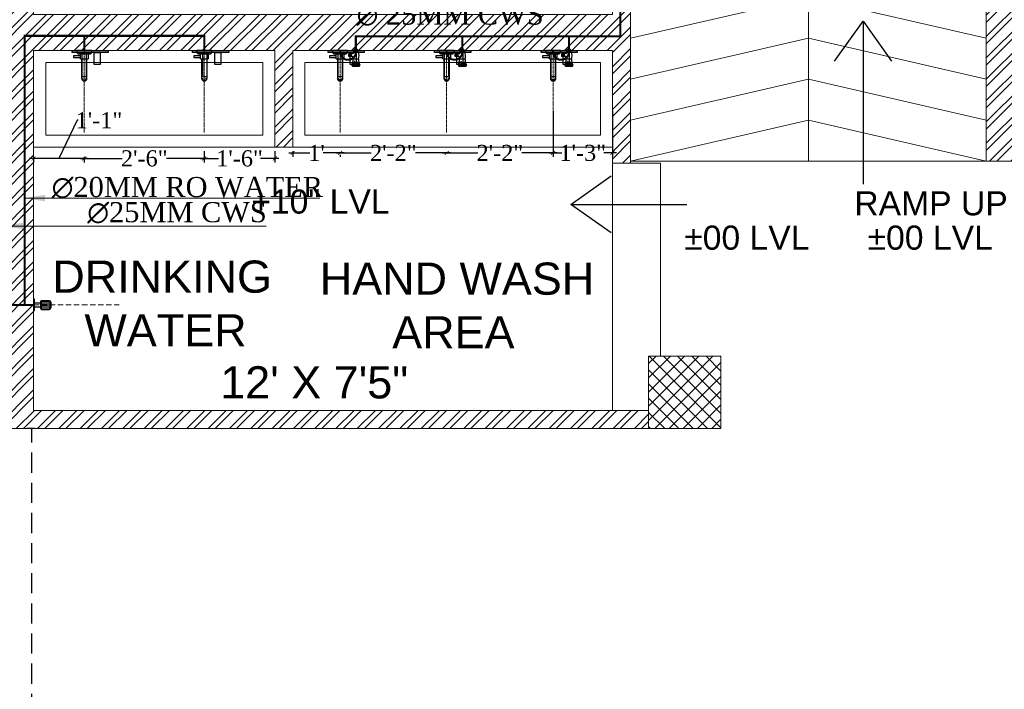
# Model space of a CAD drawing. Header units: inches. Extents: x 113025 to 158499, y 12149 to 30915.
# Tile 65 of 167: x 125394 to 125639, y 21210 to 21376. Entities that reach past the tile are written whole.
import ezdxf

# ---------------------------------------------------------------- set-up
doc = ezdxf.new("R2010")
doc.units = ezdxf.units.IN
doc.header["$MEASUREMENT"] = 0
doc.header["$PDMODE"] = 34
doc.linetypes.add('DASHED2', pattern=[0.375, 0.25, -0.125])
doc.linetypes.add('HIDDEN', pattern=[0.375, 0.25, -0.125])
for name, color, linetype, lineweight in [('CENTER', 46, 'DASHED2', 9), ('PD_BRICK WALL_115', 134, 'Continuous', 30), ('PD_COLUMN', 2, 'Continuous', 60), ('PD_ELEVATION_03', 80, 'Continuous', 25), ('PD_ELEVATION_05', 50, 'Continuous', 40), ('PD_FIXTURE', 21, 'Continuous', 25), ('PD_HATCH', 45, 'Continuous', 9), ('PL. FICTURE', 4, 'Continuous', 25), ('PP RO ', 4, 'Continuous', 0), ('PP-Domestic  Cold Water Supply', 5, 'Continuous', 25), ('PP-TEXT', 7, 'Continuous', 40), ('RO WATER ', 4, 'Continuous', 15)]:
    doc.layers.add(name, color=color, linetype=linetype, lineweight=lineweight)
for name, color, linetype in [('PD_025_TEXT', 61, 'Continuous'), ('PD_DIMENSION', 101, 'Continuous'), ('PP--DIM', 7, 'Continuous')]:
    doc.layers.add(name, color=color, linetype=linetype)
doc.styles.add('MtX_Times_New_Roman', font='times.ttf')
doc.styles.get("Standard").update_dxf_attribs({"font": 'arial.ttf', "height": 6})
doc.styles.add('style1', font='arial.ttf', dxfattribs={"height": 500})
doc.styles.add('TIMES NEW ROMAN', font='times.ttf')
doc.dimstyles.new('ISO-10', dxfattribs={"dimtxt": 6, "dimasz": 0.5, "dimexe": 1.25, "dimexo": 0.625, "dimtad": 1, "dimtoh": 1, "dimdec": 1, "dimlunit": 4, "dimtxsty": 'Standard', "dimblk": 'ARCHTICK', "dimcen": 2.5, "dimclrt": 3, "dimadec": 0, "dimazin": 0, "dimtfac": 1, "dimtdec": 1, "dimtmove": 1, "dimatfit": 3, "dimfxl": 1, "dimarcsym": 0})
doc.dimstyles.new('PP-DIM', dxfattribs={"dimtxt": 4, "dimasz": 1, "dimexe": 1, "dimexo": 1, "dimgap": 0.09, "dimtad": 0, "dimdec": 0, "dimzin": 0, "dimdsep": 46, "dimlunit": 4, "dimtxsty": 'TIMES NEW ROMAN', "dimblk": 'ARCHTICK', "dimcen": 0.09, "dimdle": 1, "dimclrd": 256, "dimclre": 256, "dimclrt": 256, "dimadec": 0, "dimazin": 0, "dimtfac": 1, "dimtdec": 4, "dimtofl": 0, "dimtmove": 1, "dimatfit": 3, "dimfxl": 1, "dimtolj": 1, "dimtzin": 0, "dimlwd": -1, "dimlwe": -1, "dimarcsym": 0})

# ---------------------------------------------------------------- blocks, each defined once
blk = doc.blocks.new('ta0p3456')
at = {"color": 251, "ltscale": 12}
for points in [[(-4.5, 0), (4.5, 0), (4.5, -0.5), (-4.5, -0.5)], [(-1, -0.5), (-1, -6.5), (-2, -6.5), (-2, -0.5)], [(2.5, -0.5), (2.5, -3.5), (1, -3.5), (1, -0.5)]]:
    blk.add_lwpolyline(points, close=True, dxfattribs=at)
blk = doc.blocks.new('_ArchTick')
at = {"color": 0, "linetype": 'ByBlock', "const_width": 0.15}
blk.add_lwpolyline([(-0.5, -0.5), (0.5, 0.5)], dxfattribs=at)
blk = doc.blocks.new('*D709')
at = {"layer": 'Defpoints', "color": 0, "transparency": 16777216}
for p in [(-531.45, -328), (-530.19, -328), (-561, -939)]:
    blk.add_point(p, dxfattribs=at)
at = {"layer": 'PD_DIMENSION', "color": 0, "linetype": 'HIDDEN', "lineweight": -2, "ltscale": 20, "transparency": 16777216}
for p, q in [((-530.81, -328), (-532.7, -328)), ((-531.45, -939), (-531.45, -328)), ((-556.85, -939), (-530.2, -939))]:
    blk.add_line(p, q, dxfattribs=at)
at = {"layer": 'PD_DIMENSION', "color": 0, "lineweight": -2, "transparency": 16777216, "xscale": 0.5, "yscale": 0.5, "zscale": 0.5}
for p, rotation in [((-531.45, -328), 90), ((-531.45, -939), 270)]:
    blk.add_blockref('_ArchTick', p, dxfattribs=dict(at, rotation=rotation))
at = {"layer": 'PD_DIMENSION', "color": 3, "lineweight": 5, "transparency": 16777216, "insert": (-535.14, -633.5), "char_height": 6, "attachment_point": 5, "rotation": 90}
blk.add_mtext('50\'-11"', dxfattribs=at)
blk = doc.blocks.new('PP-SINGLE TAP BASIN')
at = {"layer": 'CENTER', "linetype": 'DASHED2'}
blk.add_line((457.2, 0), (0, 0), dxfattribs=at)
at = {"layer": 'PL. FICTURE', "color": 4}
for p, q in [((-6.8, 78.4), (-6.8, 96.4)), ((5.8, 96.4), (-6.8, 96.4)), ((-6.8, 87.4), (0, 87.4)), ((0, 78.4), (-6.8, 78.4)), ((5.9, 78.4), (-6.8, 78.4)), ((-5.6, 96.4), (-5.6, 78.4)), ((-4.5, 96.4), (-4.5, 78.4)), ((-3.4, 96.4), (-3.4, 78.4)), ((-2.3, 96.4), (-2.3, 78.4)), ((-1.1, 96.4), (-1.1, 78.4)), ((0, 101), (0, 74.4)), ((5.9, 101), (0, 101)), ((0, 74.4), (5.9, 74.4)), ((5.9, 74.4), (5.9, 101)), ((17.1, 69.9), (17.1, 48.2)), ((33.2, 63.9), (17.1, 63.9)), ((33.2, 61.9), (17.1, 61.9)), ((33.2, 60), (17.1, 60)), ((33.2, 58), (17.1, 58)), ((33.2, 56), (17.1, 56)), ((33.2, 70), (33.2, 48.2)), ((48.4, 102.8), (48.4, 72.7)), ((89.4, 106.7), (89.4, 69.2)), ((33.2, 54.1), (17.1, 54.1)), ((33.2, 52.1), (17.1, 52.1)), ((33.2, 50.1), (17.1, 50.1)), ((33.2, 50.1), (17.1, 50.1)), ((33.2, 48.2), (17.1, 48.2))]:
    blk.add_line(p, q, dxfattribs=at)
at = {"layer": 'PL. FICTURE'}
for p, q in [((20.4, 21.2), (45.4, 21.2)), ((45.4, -21.2), (45.4, 21.2)), ((154.8, 15.2), (45.4, 15.2)), ((45.4, -21.2), (20.4, -21.2)), ((45.4, -15.2), (154.8, -15.2))]:
    blk.add_line(p, q, dxfattribs=at)
at = {"layer": 'PL. FICTURE', "linetype": 'Continuous'}
blk.add_lwpolyline([(0, 41.7), (0, -41.7), (13.1, -41.7), (13.1, 41.7)], close=True, dxfattribs=at)
at = {"layer": 'PL. FICTURE'}
for points in [[(13.1, 34.2), (20.4, 34.2), (20.4, -34.2), (13.1, -34.2)], [(39.4, -21.2), (29.4, -21.2), (29.4, -59.4), (39.4, -59.4)]]:
    blk.add_lwpolyline(points, close=True, dxfattribs=at)
at = {"layer": 'PL. FICTURE', "color": 4}
for centre, radius, start, end in [((53.5, 146.8), 44.3, 263.3195, 304.5359), ((80.6, 104.9), 5.77, 31.4335, 109.9133), ((29.4, 60.7), 45, 64.9956, 121.5797), ((8.4, 67.9), 8.91, 13.5129, 106.5185), ((46.7, 49.8), 24.3, 86.0586, 123.9894), ((43.9, -19.2), 92, 68.3225, 87.2128), ((62.1, 91.8), 0.911, 112.3068, 247.6932), ((62.1, 81.1), 0.911, 112.3068, 247.6932), ((76.3, 68.5), 28.2, 90.6273, 120.998), ((71.2, 123.1), 33.5, 253.6094, 285.3435), ((76.3, 57.8), 28.2, 90.6273, 120.998), ((71.2, 112.4), 33.5, 253.6094, 285.3435), ((74.5, 59.5), 17.1, 57.6622, 132.7666), ((71.3, 95.5), 24.9, 250.2963, 290.4807), ((74.6, 88.1), 17.1, 57.6622, 132.7666), ((71.4, 124.1), 24.9, 250.2963, 290.4807), ((75.8, 75.8), 20.9, 66.6687, 89.4909), ((75.8, 65.1), 20.9, 66.6687, 89.4909), ((81.1, 70.7), 5.39, 233.9467, 326.4616), ((78.8, 79.2), 7.06, 279.3347, 312.6985), ((78.9, 107.8), 7.06, 279.3347, 312.6985), ((77.3, 97.5), 7.26, 292.6508, 339.7025), ((77.3, 86.8), 7.26, 292.6508, 339.7025), ((439.5, 88.1), 354.5, 176.8113, 183.3087), ((91.4, 120.6), 14, 245.192, 261.5484), ((83.8, 77.9), 10.3, 279.9211, 302.8376)]:
    blk.add_arc(centre, radius, start, end, dxfattribs=at)
at = {"layer": 'PL. FICTURE'}
for radius in [15.2, 15.2, 11]:
    blk.add_arc((154.8, 0), radius, 270, 90, dxfattribs=at)
blk = doc.blocks.new('TAP')
at = {"layer": 'CENTER', "linetype": 'DASHED2'}
blk.add_line((130144.77, 23333.23), (130144.77, 23358.7), dxfattribs=at)
at = {"layer": 'PL. FICTURE'}
for p, q in [((130143.59, 23356.17), (130143.59, 23357.56)), ((130143.59, 23356.17), (130145.95, 23356.17)), ((130143.92, 23356.17), (130143.92, 23350.07)), ((130145.61, 23350.07), (130145.61, 23356.17)), ((130145.95, 23357.56), (130145.95, 23356.17))]:
    blk.add_line(p, q, dxfattribs=at)
at = {"layer": 'PL. FICTURE', "linetype": 'Continuous'}
blk.add_lwpolyline([(130147.09, 23358.7), (130142.44, 23358.7), (130142.44, 23357.97), (130147.09, 23357.97)], close=True, dxfattribs=at)
at = {"layer": 'PL. FICTURE'}
for points in [[(130143.59, 23356.5), (130143.59, 23357.06), (130141.46, 23357.06), (130141.46, 23356.5)], [(130146.67, 23357.97), (130146.67, 23357.56), (130142.86, 23357.56), (130142.86, 23357.97)]]:
    blk.add_lwpolyline(points, close=True, dxfattribs=at)
for radius in [0.847, 0.847, 0.612]:
    blk.add_arc((130144.77, 23350.07), radius, 180, 0, dxfattribs=at)
blk = doc.blocks.new('AQUAGUARD-PP')
at = {"layer": 'CENTER', "ltscale": 5}
blk.add_line((0, 0), (19.94, 0), dxfattribs=at)
at = {"layer": 'PL. FICTURE', "color": 205, "ltscale": 12}
for p, q in [((0, 1.37), (0, -1.37)), ((0, 1.37), (0.06, 1.37)), ((0.23, -1.2), (0.23, 1.2)), ((0.23, 0.47), (1.57, 0.47)), ((1.57, 0.64), (1.57, -0.71)), ((1.74, 0.93), (1.74, -1)), ((1.76, 0.06), (1.91, 0.22)), ((1.76, 0.06), (1.76, -0.16)), ((3.65, 0.97), (1.91, 0.97)), ((1.91, 0.71), (3.65, 0.71)), ((1.91, 0.22), (3.65, 0.22)), ((3.65, 0.22), (3.8, 0.06)), ((3.8, 0.06), (3.8, -0.16)), ((3.82, -1), (3.82, 0.93)), ((3.99, 0.64), (3.99, -0.71)), ((0, -1.37), (0.06, -1.37)), ((0.23, -0.47), (1.57, -0.47)), ((1.76, -0.16), (1.91, -0.31)), ((3.65, -0.31), (1.91, -0.31)), ((1.91, -0.71), (3.65, -0.71)), ((1.91, -1.05), (3.65, -1.05)), ((3.8, -0.16), (3.65, -0.31))]:
    blk.add_line(p, q, dxfattribs=at)
for centre, radius, start, end in [((0.06, 1.2), 0.168, 359.9952, 89.9952), ((1.91, 0.64), 0.336, 89.9952, 179.9956), ((1.91, 0.88), 0.168, 179.9952, 269.9952), ((3.65, 0.64), 0.336, 359.9952, 89.9952), ((3.65, 0.88), 0.168, 270.0048, 0.0048), ((0.06, -1.2), 0.168, 269.9952, 359.9952), ((1.91, -0.71), 0.336, 179.9956, 269.9952), ((1.91, -0.88), 0.168, 90.0048, 180.0048), ((3.65, -0.71), 0.336, 269.9952, 359.9952), ((3.65, -0.88), 0.168, 359.9952, 89.9952)]:
    blk.add_arc(centre, radius, start, end, dxfattribs=at)
blk = doc.blocks.new('*D618')
at = {"layer": 'Defpoints', "color": 0, "transparency": 16777216}
for p in [(125527.07, 21354.6), (125541.82, 21354.6), (125527.07, 21343.14)]:
    blk.add_point(p, dxfattribs=at)
at = {"layer": 'PP--DIM', "ltscale": 12, "transparency": 16777216}
for p, q in [((125527.07, 21353.6), (125527.07, 21342.14)), ((125541.82, 21353.6), (125541.82, 21342.14)), ((125526.07, 21343.14), (125529.22, 21343.14)), ((125542.82, 21343.14), (125539.67, 21343.14))]:
    blk.add_line(p, q, dxfattribs=at)
at = {"layer": 'PP--DIM', "transparency": 16777216, "rotation": 180}
blk.add_blockref('_ArchTick', (125527.07, 21343.14), dxfattribs=at)
at = {"layer": 'PP--DIM', "transparency": 16777216}
blk.add_blockref('_ArchTick', (125541.82, 21343.14), dxfattribs=at)
at = {"layer": 'PP--DIM', "transparency": 16777216, "insert": (125534.44, 21343.14), "char_height": 4, "attachment_point": 5, "style": 'TIMES NEW ROMAN'}
blk.add_mtext('\\A1;1\'-3"', dxfattribs=at)
blk = doc.blocks.new('*D619')
at = {"layer": 'Defpoints', "color": 0, "transparency": 16777216}
for p in [(125527.07, 21354.6), (125500.57, 21343.14), (125500.57, 21343.14)]:
    blk.add_point(p, dxfattribs=at)
at = {"layer": 'PP--DIM', "ltscale": 12, "transparency": 16777216}
for p, q in [((125527.07, 21353.6), (125527.07, 21342.14)), ((125499.57, 21343.14), (125508.31, 21343.14)), ((125500.57, 21342.14), (125500.57, 21342.14)), ((125528.07, 21343.14), (125519.32, 21343.14))]:
    blk.add_line(p, q, dxfattribs=at)
at = {"layer": 'PP--DIM', "transparency": 16777216, "rotation": 180}
blk.add_blockref('_ArchTick', (125500.57, 21343.14), dxfattribs=at)
at = {"layer": 'PP--DIM', "transparency": 16777216}
blk.add_blockref('_ArchTick', (125527.07, 21343.14), dxfattribs=at)
at = {"layer": 'PP--DIM', "transparency": 16777216, "insert": (125513.82, 21343.14), "char_height": 4, "attachment_point": 5, "style": 'TIMES NEW ROMAN'}
blk.add_mtext('\\A1;2\'-2"', dxfattribs=at)
blk = doc.blocks.new('*D620')
at = {"layer": 'Defpoints', "color": 0, "transparency": 16777216}
for p in [(125474.07, 21343.64), (125474.07, 21343.14), (125500.57, 21343.14)]:
    blk.add_point(p, dxfattribs=at)
at = {"layer": 'PP--DIM', "ltscale": 12, "transparency": 16777216}
for p, q in [((125473.07, 21343.14), (125481.81, 21343.14)), ((125474.07, 21342.64), (125474.07, 21342.14)), ((125501.57, 21343.14), (125492.82, 21343.14)), ((125500.57, 21344.14), (125500.57, 21344.14))]:
    blk.add_line(p, q, dxfattribs=at)
at = {"layer": 'PP--DIM', "transparency": 16777216, "rotation": 180}
blk.add_blockref('_ArchTick', (125474.07, 21343.14), dxfattribs=at)
at = {"layer": 'PP--DIM', "transparency": 16777216}
blk.add_blockref('_ArchTick', (125500.57, 21343.14), dxfattribs=at)
at = {"layer": 'PP--DIM', "transparency": 16777216, "insert": (125487.32, 21343.14), "char_height": 4, "attachment_point": 5, "style": 'TIMES NEW ROMAN'}
blk.add_mtext('\\A1;2\'-2"', dxfattribs=at)
blk = doc.blocks.new('*D621')
at = {"layer": 'Defpoints', "color": 0, "transparency": 16777216}
for p in [(125462.32, 21344.6), (125462.32, 21343.14), (125474.07, 21343.64)]:
    blk.add_point(p, dxfattribs=at)
at = {"layer": 'PP--DIM', "ltscale": 12, "transparency": 16777216}
for p, q in [((125461.32, 21343.14), (125466.57, 21343.14)), ((125462.32, 21343.6), (125462.32, 21342.14)), ((125475.07, 21343.14), (125469.82, 21343.14)), ((125474.07, 21342.64), (125474.07, 21342.14))]:
    blk.add_line(p, q, dxfattribs=at)
at = {"layer": 'PP--DIM', "transparency": 16777216, "rotation": 180}
blk.add_blockref('_ArchTick', (125462.32, 21343.14), dxfattribs=at)
at = {"layer": 'PP--DIM', "transparency": 16777216}
blk.add_blockref('_ArchTick', (125474.07, 21343.14), dxfattribs=at)
at = {"layer": 'PP--DIM', "transparency": 16777216, "insert": (125468.19, 21343.14), "char_height": 4, "attachment_point": 5, "style": 'TIMES NEW ROMAN'}
blk.add_mtext("\\A1;1'", dxfattribs=at)
blk = doc.blocks.new('*D622')
at = {"layer": 'Defpoints', "color": 0, "transparency": 16777216}
for p in [(125440.28, 21344.6), (125457.82, 21344.6), (125440.28, 21341.77)]:
    blk.add_point(p, dxfattribs=at)
at = {"layer": 'PP--DIM', "ltscale": 12, "transparency": 16777216}
for p, q in [((125440.28, 21343.6), (125440.28, 21340.77)), ((125457.82, 21343.6), (125457.82, 21340.77)), ((125439.28, 21341.77), (125443.83, 21341.77)), ((125458.82, 21341.77), (125454.27, 21341.77))]:
    blk.add_line(p, q, dxfattribs=at)
at = {"layer": 'PP--DIM', "transparency": 16777216, "rotation": 180}
blk.add_blockref('_ArchTick', (125440.28, 21341.77), dxfattribs=at)
at = {"layer": 'PP--DIM', "transparency": 16777216}
blk.add_blockref('_ArchTick', (125457.82, 21341.77), dxfattribs=at)
at = {"layer": 'PP--DIM', "transparency": 16777216, "insert": (125449.05, 21341.77), "char_height": 4, "attachment_point": 5, "style": 'TIMES NEW ROMAN'}
blk.add_mtext('\\A1;1\'-6"', dxfattribs=at)
blk = doc.blocks.new('*D623')
at = {"layer": 'Defpoints', "color": 0, "transparency": 16777216}
for p in [(125440.28, 21344.6), (125410.41, 21343.14), (125410.41, 21341.77)]:
    blk.add_point(p, dxfattribs=at)
at = {"layer": 'PP--DIM', "ltscale": 12, "transparency": 16777216}
for p, q in [((125410.41, 21342.14), (125410.41, 21340.77)), ((125440.28, 21343.6), (125440.28, 21340.77)), ((125409.41, 21341.77), (125419.84, 21341.77)), ((125441.28, 21341.77), (125430.85, 21341.77))]:
    blk.add_line(p, q, dxfattribs=at)
at = {"layer": 'PP--DIM', "transparency": 16777216, "rotation": 180}
blk.add_blockref('_ArchTick', (125410.41, 21341.77), dxfattribs=at)
at = {"layer": 'PP--DIM', "transparency": 16777216}
blk.add_blockref('_ArchTick', (125440.28, 21341.77), dxfattribs=at)
at = {"layer": 'PP--DIM', "transparency": 16777216, "insert": (125425.35, 21341.77), "char_height": 4, "attachment_point": 5, "style": 'TIMES NEW ROMAN'}
blk.add_mtext('\\A1;2\'-6"', dxfattribs=at)
blk = doc.blocks.new('*D624')
at = {"layer": 'Defpoints', "color": 0, "transparency": 16777216}
for p in [(125397.82, 21343.14), (125410.41, 21343.14), (125397.82, 21341.77)]:
    blk.add_point(p, dxfattribs=at)
at = {"layer": 'PP--DIM', "ltscale": 12, "transparency": 16777216}
for p, q in [((125408.68, 21351.28), (125404.11, 21341.77)), ((125408.86, 21351.28), (125408.68, 21351.28)), ((125397.82, 21342.14), (125397.82, 21340.77)), ((125410.41, 21342.14), (125410.41, 21340.77)), ((125411.41, 21341.77), (125396.82, 21341.77))]:
    blk.add_line(p, q, dxfattribs=at)
at = {"layer": 'PP--DIM', "transparency": 16777216, "rotation": 180}
blk.add_blockref('_ArchTick', (125397.82, 21341.77), dxfattribs=at)
at = {"layer": 'PP--DIM', "transparency": 16777216}
blk.add_blockref('_ArchTick', (125410.41, 21341.77), dxfattribs=at)
at = {"layer": 'PP--DIM', "transparency": 16777216, "insert": (125414.08, 21351.28), "char_height": 4, "attachment_point": 5, "style": 'TIMES NEW ROMAN'}
blk.add_mtext('\\A1;1\'-1"', dxfattribs=at)
blk = doc.blocks.new('FIRST FLOOR PLAN 0')
at = {"layer": 'PD_HATCH', "lineweight": 5}
h = blk.add_hatch(dxfattribs=at)
h.set_pattern_fill('ANSI32', color=251, scale=10)
h.set_pattern_definition([(45, (-1110.15, -834.2493), (-2.65165, 2.65165), []), (45, (-1108.3824, -834.2493), (-2.65165, 2.65165), [])])
h.paths.add_polyline_path([(-1107, -791.5), (-1116, -791.5), (-1116, -873), (-1107, -873)])
h.paths.add_polyline_path([(-745.5, -939), (-915, -939), (-915, -948), (-745.5, -948)])
h.paths.add_polyline_path([(-561, -939), (-730.5, -939), (-730.5, -948), (-561, -948)])
h.paths.add_polyline_path([(-1107, -75), (-1116, -75), (-1116, -156.5), (-1107, -156.5)])
h.paths.add_polyline_path([(-1107, -171.5), (-1116, -171.5), (-1116, -311.5), (-1107, -311.5)])
h.paths.add_polyline_path([(-1107, -326.5), (-1116, -326.5), (-1116, -466.5), (-1107, -466.5)])
h.paths.add_polyline_path([(-1107, -481.5), (-1116, -481.5), (-1116, -621.5), (-1107, -621.5)])
h.paths.add_polyline_path([(-1107, -636.5), (-1116, -636.5), (-1116, -776.5), (-1107, -776.5)])
h.paths.add_polyline_path([(-15, 0), (-181.5, 0), (-181.5, -9), (-15, -9)])
h.paths.add_polyline_path([(-196.5, 0), (-361.5, 0), (-361.5, -9), (-196.5, -9)])
h.paths.add_polyline_path([(-376.5, 0), (-546, 0), (-546, -9), (-376.5, -9)])
h.paths.add_polyline_path([(-561, 0), (-730.5, 0), (-730.5, -9), (-561, -9)])
h.paths.add_polyline_path([(-930, 0), (-1041, 0), (-1041, -9), (-930, -9)])
h.paths.add_polyline_path([(-1056, 0), (-1116, 0), (-1116, -60), (-1107, -60), (-1107, -9), (-1056, -9)])
h.paths.add_polyline_path([(-1107, -888), (-1116, -888), (-1116, -948), (-1056, -948), (-1056, -939), (-1107, -939)])
h.paths.add_polyline_path([(-930, -939), (-1041, -939), (-1041, -948), (-930, -948)])
h.paths.add_polyline_path([(-521.25, -939), (-546, -939), (-546, -948), (-521.25, -948)])
h.paths.add_polyline_path([(-376.5, -939), (-401.25, -939), (-401.25, -948), (-376.5, -948)])
h.paths.add_polyline_path([(-339, -939), (-361.5, -939), (-361.5, -948), (-339, -948)])
h.paths.add_polyline_path([(-196.5, -939), (-219, -939), (-219, -948), (-196.5, -948)])
h.paths.add_polyline_path([(-159, -939), (-181.5, -939), (-181.5, -948), (-159, -948)])
h.paths.add_polyline_path([(-15, -939), (-39, -939), (-39, -948), (-15, -948)])
h.paths.add_polyline_path([(0, -930), (-9, -930)])
h.paths.add_polyline_path([(0, -791.5), (-9, -791.5), (-9, -930), (0, -930)])
h.paths.add_polyline_path([(0, -636.5), (-9, -636.5), (-9, -776.5), (0, -776.5)])
h.paths.add_polyline_path([(0, -326.5), (-9, -326.5), (-9, -621.5), (0, -621.5)])
h.paths.add_polyline_path([(0, -18), (-9, -18), (-9, -156.5), (0, -156.5)])
h.paths.add_polyline_path([(-18, -159.5), (-123, -159.5), (-123, -168.5), (-18, -168.5)])
h.paths.add_polyline_path([(-123, -171.5), (-132, -171.5), (-132, -249.5), (-123, -249.5)])
h.paths.add_polyline_path([(-132, -159.5), (-204, -159.5), (-204, -168.5), (-132, -168.5)])
h.paths.add_polyline_path([(-204, -171.5), (-213, -171.5), (-213, -249.5), (-204, -249.5)])
h.paths.add_polyline_path([(-213, -159.5), (-294, -159.5), (-294, -261.5), (-267, -261.5), (-267, -252.5), (-285, -252.5), (-285, -168.5), (-213, -168.5)])
h.paths.add_polyline_path([(-213, -252.5), (-231, -252.5), (-231, -261.5), (-213, -261.5)], flags=17)
h.paths.add_polyline_path([(-186, -252.5), (-204, -252.5), (-204, -261.5), (-186, -261.5)])
h.paths.add_polyline_path([(-132, -252.5), (-150, -252.5), (-150, -261.5), (-132, -261.5)])
h.paths.add_polyline_path([(-123, -261.5), (-132, -261.5), (-132, -324.5), (-123, -324.5)])
h.paths.add_polyline_path([(0, -310.5), (-9, -310.5), (-9, -311.5), (0, -311.5)])
h.paths.add_polyline_path([(0, -171.5), (-9, -171.5), (-9, -190.5), (0, -190.5)])
h.paths.add_polyline_path([(-878.25, -9), (-878.25, 0), (-915, 0), (-915, -9)])
h.paths.add_polyline_path([(-782.25, 0), (-782.25, -9), (-745.5, -9), (-745.5, 0)])
h = blk.add_hatch(dxfattribs=at)
h.set_pattern_fill('ANSI32', color=251, scale=10)
h.set_pattern_definition([(45, (-550.7706, -242.3818), (-2.65165, 2.65165), []), (45, (-549.0028, -242.3818), (-2.65165, 2.65165), [])])
h.paths.add_polyline_path([(-540, -240.3), (-583.25, -240.3), (-583.25, -244.8), (-540, -244.8)])
h.paths.add_polyline_path([(-625.25, -240.3), (-668.5, -240.3), (-668.5, -244.8), (-625.25, -244.8)], flags=17)
h.paths.add_polyline_path([(-540, -323.5), (-540, -328), (-378, -328), (-378, -323.5), (-531, -323.5), (-531, -234), (-471, -234), (-471, -258), (-466.5, -258), (-466.5, -234), (-387, -234), (-387, -262), (-382.5, -262), (-382.5, -103), (-378, -103), (-378, -98.5), (-387, -98.5), (-387, -225), (-531, -225), (-531, -9), (-540, -9)])
h.paths.add_polyline_path([(-595.5, -332.94), (-591, -332.94), (-591, -328), (-582, -328), (-582, -323.5), (-668.5, -323.5), (-668.5, -168), (-745.5, -168), (-745.5, -172.5), (-673, -172.5), (-673, -323.5), (-729, -323.5), (-729, -328), (-595.5, -328)])
h = blk.add_hatch(dxfattribs=at)
h.set_pattern_fill('ANSI37', color=251, scale=20)
h.set_pattern_definition([(45, (144327.2833, 25769.4912), (-1.767766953, 1.767766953), []), (135, (144327.2833, 25769.4912), (-1.767766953, -1.767766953), [])])
h.paths.add_polyline_path([(-360, -310), (-360, -328), (-378, -328), (-378, -310)])
at = {"layer": 'PD_BRICK WALL_115', "color": 251, "lineweight": 5}
for p, q in [((-294, -261.5), (-294, -159.5)), ((-267, -261.5), (-294, -261.5))]:
    blk.add_line(p, q, dxfattribs=at)
for points in [[(-378, -323.5), (-531, -323.5), (-531, -234), (-471, -234), (-471, -258), (-466.5, -258), (-466.5, -234), (-387, -234), (-387, -262), (-382.5, -262), (-382.5, -103), (-378, -103), (-378, -98.5), (-387, -98.5), (-387, -225), (-531, -225), (-531, -9), (-540, -9), (-540, -323.5), (-540, -323.5)], [(-378, -328), (-540, -328), (-540, -323.5)]]:
    blk.add_lwpolyline(points, dxfattribs=at)
at = {"layer": 'PD_COLUMN', "color": 251, "lineweight": 5}
blk.add_lwpolyline([(-360, -310), (-360, -328), (-378, -328), (-378, -310)], close=True, dxfattribs=at)
at = {"layer": 'PD_ELEVATION_03', "color": 251, "lineweight": 5}
for p, q in [((-387, -262), (-387, -323.5)), ((-294, -261.5), (-382.5, -261.5)), ((-382.5, -262), (-375, -262)), ((-375, -262), (-375, -310))]:
    blk.add_line(p, q, dxfattribs=at)
at = {"layer": 'PD_ELEVATION_05', "color": 251, "lineweight": 5}
blk.add_line((-338.25, -261.5), (-338.25, -159.5), dxfattribs=at)
for points in [[(-382.5, -230.9), (-338.25, -220.7), (-294, -230.9)], [(-382.5, -241.1), (-338.25, -230.9), (-294, -241.1)], [(-382.5, -251.3), (-338.25, -241.1), (-294, -251.3)], [(-382.5, -261.5), (-338.25, -251.3), (-294, -261.5)]]:
    blk.add_lwpolyline(points, dxfattribs=at)
at = {"layer": 'PD_FIXTURE', "color": 251, "lineweight": 5, "ltscale": 12}
for p, q in [((-471, -258), (-531, -258)), ((-387, -258), (-466.5, -258))]:
    blk.add_line(p, q, dxfattribs=at)
for points in [[(-528, -255), (-474, -255), (-474, -237), (-528, -237)], [(-463.5, -255), (-390, -255), (-390, -237), (-463.5, -237)]]:
    blk.add_lwpolyline(points, close=True, dxfattribs=at)
at = {"layer": 'PD_FIXTURE', "color": 251, "ltscale": 12}
for p in [(-516.94, -234), (-486.94, -234), (-453.25, -234), (-426.75, -234), (-400.25, -234)]:
    blk.add_blockref('ta0p3456', p, dxfattribs=at)
at = {"layer": 'PD_025_TEXT', "color": 251, "insert": (-372.02, -259.3), "char_height": 8, "width": 128.4952, "attachment_point": 1, "rotation": 90, "style": 'style1'}
blk.add_mtext('\\pi39.404;7\'4" WIDE\\P\\pi38.269;PASSAGE', dxfattribs=at)
at = {"layer": 'PD_025_TEXT', "color": 251, "char_height": 8, "attachment_point": 1, "style": 'style1'}
for s, insert, width in [('\\A1;\\pi44.93;TOILET\\P\\pi29.084;5\'9 {\\H0.7x;\\S1/2;} " X 8\'2 {\\H0.7x;\\S1/2;} "', (-769.89, -266.37), 128.4952), ('\\pi19.346;DRINKING\\P\\pi24.227; WATER', (-545.7, -286.23), 91.7722), ('\\pi12.634;HAND WASH \\P\\pi30.661;AREA', (-472.45, -286.73), 91.7722), ('\\pi23.376;12\' X 7\'5"', (-507.95, -312.52), 91.7722), ('\\pi62.733;FOYER\\P\\pi50.744;12\'3" X 5\'10"', (-748.74, -350.34), 162.9076)]:
    blk.add_mtext(s, dxfattribs=dict(at, insert=insert, width=width))
at = {"layer": 'PD_025_TEXT', "color": 251, "char_height": 6, "width": 137.3386, "attachment_point": 1}
for s, insert in [('\\pi51.834;+10" LVL', (-528.71, -268.55)), ('\\pi50.086;RAMP UP', (-376.91, -268.99)), ('\\pi53.395;±00 LVL', (-422.53, -277.53)), ('\\pi53.395;±00 LVL', (-376.91, -277.53))]:
    blk.add_mtext(s, dxfattribs=dict(at, insert=insert))
at = {"layer": 'PD_DIMENSION', "color": 251, "lineweight": 5, "ltscale": 20}
dim = blk.add_linear_dim(base=(-531.45, -328), p1=(-561, -939), p2=(-530.19, -328), angle=90, dimstyle='ISO-10', override={"dimfxl": 25.4, "dimfxlon": 1, "dimarcsym": 1}, dxfattribs=at)
dim.commit()
dim.dimension.update_dxf_attribs({"geometry": '*D709', "text_midpoint": (-535.14, -633.5)})
at = {"layer": 'PD_025_TEXT', "color": 251, "lineweight": 5}
for points, override in [([(-324.64, -226.64), (-324.64, -267.23)], {"dimasz": 10, "dimtad": 0, "dimldrblk": 'Open90'}), ([(-397.35, -272.25), (-368.51, -272.25)], {"dimasz": 10, "dimgap": 0.625, "dimtad": 0, "dimldrblk": 'Open90'})]:
    blk.add_leader(points, dimstyle='ISO-10', override=override, dxfattribs=at)

msp = doc.modelspace()

# ---------------------------------------------------------------- linework, layer by layer
at = {"layer": 'PP-Domestic  Cold Water Supply'}
for points in [[(125477.98, 21368.6, 0.5, 0.5, 0), (125477.98, 21372.17, 0.5, 0.5, 0), (125543.79, 21372.17, 0.5, 0.5, 0), (125543.79, 21502, 0.5, 0.5, 0)], [(125390.23, 21391.64, 0.5, 0.5, 0), (125390.23, 21305.35, 0.5, 0.5, 0), (125397.82, 21305.35, 0.5, 0.5, 0)]]:
    msp.add_lwpolyline(points, format="xyseb", dxfattribs=at)
at = {"layer": 'PP-Domestic  Cold Water Supply', "const_width": 0.5}
for points in [[(125504.48, 21368.6), (125504.48, 21372.17)], [(125530.98, 21368.6), (125530.98, 21372.17)]]:
    msp.add_lwpolyline(points, dxfattribs=at)
for points in [[(125474.07, 21368.6, 1.169028), (125477.98, 21368.6)], [(125500.57, 21368.6, 1.169028), (125504.48, 21368.6)], [(125527.07, 21368.6, 1.169028), (125530.98, 21368.6)]]:
    msp.add_lwpolyline(points, format="xyb", dxfattribs=at)
at = {"layer": 'RO WATER ', "lineweight": 53, "const_width": 0.5}
for points in [[(125397.82, 21305.35), (125395.61, 21305.35), (125395.61, 21372.27), (125440.28, 21372.27), (125440.28, 21368.6)], [(125410.41, 21368.6), (125410.41, 21372.27)]]:
    msp.add_lwpolyline(points, dxfattribs=at)

# ---------------------------------------------------------------- block references
at = {"color": 251}
msp.add_blockref('FIRST FLOOR PLAN 0', (125928.82, 21602.6), dxfattribs=at)
at = {"layer": 'PL. FICTURE', "xscale": 0.0445516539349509, "yscale": 0.0445516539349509, "zscale": 0.0445516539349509, "rotation": 269.9999999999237}
for p in [(125474.07, 21368.6), (125500.57, 21368.6), (125527.07, 21368.6)]:
    msp.add_blockref('PP-SINGLE TAP BASIN', p, dxfattribs=at)
at = {"layer": 'PL. FICTURE', "xscale": 1.068719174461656, "yscale": 1.068719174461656, "zscale": 1.068719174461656}
msp.add_blockref('AQUAGUARD-PP', (125397.82, 21305.35), dxfattribs=at)
at = {"layer": 'PP RO ', "lineweight": 53, "xscale": 0.799999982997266, "yscale": 0.799999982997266, "zscale": 0.799999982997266}
for p in [(21294.6, 2681.65), (21324.47, 2681.65)]:
    msp.add_blockref('TAP', p, dxfattribs=at)

# ---------------------------------------------------------------- texts
at = {"layer": 'PP-TEXT', "style": 'MtX_Times_New_Roman'}
for s, p in [('∅ 25MM CWS ', (125478.18, 21375.06)), ('∅20MM RO WATER', (125402.31, 21332.16)), ('∅25MM CWS ', (125411.17, 21325.91))]:
    msp.add_text(s, height=5, dxfattribs=at).set_placement(p)

# ---------------------------------------------------------------- dimensions: what is measured, and where the dimension line sits
at = {"layer": 'PP--DIM', "ltscale": 12}
for base, p1, p2, picture, middle in [((125500.56952, 21343.14155), (125527.06951, 21354.60308), (125500.56952, 21343.14155), '*D619', (125513.81952, 21343.14155)), ((125527.07, 21343.14), (125541.82, 21354.6), (125527.07, 21354.6), '*D618', (125534.44, 21343.14)), ((125410.41, 21341.77), (125440.28, 21344.6), (125410.41, 21343.14), '*D623', (125425.35, 21341.77)), ((125440.28, 21341.77), (125457.82, 21344.6), (125440.28, 21344.6), '*D622', (125449.05, 21341.77)), ((125462.32, 21343.14), (125474.07, 21343.64), (125462.32, 21344.6), '*D621', (125468.19, 21343.14)), ((125474.069516, 21343.141545), (125500.569515, 21343.141545), (125474.069516, 21343.641545), '*D620', (125487.319516, 21343.141545))]:
    dim = msp.add_linear_dim(base=base, p1=p1, p2=p2, dimstyle='PP-DIM', override={"dimblk": 'ArchTick'}, dxfattribs=at)
    dim.commit()
    dim.dimension.update_dxf_attribs({"geometry": picture, "text_midpoint": middle})
dim = msp.add_linear_dim(base=(125397.82, 21341.77), p1=(125410.41, 21343.14), p2=(125397.82, 21343.14), dimstyle='PP-DIM', override={"dimblk": 'ArchTick'}, dxfattribs=at)
dim.commit()
dim.dimension.update_dxf_attribs({"geometry": '*D624', "text_midpoint": (125408.95, 21351.28), "dimtype": 160})

# ---------------------------------------------------------------- leaders
at = {"layer": 'PP-TEXT', "lineweight": 70, "ltscale": 12}
for points in [[(125395.61, 21331.91), (125468.99, 21331.91)], [(125390.23, 21324.96), (125455.67, 21324.96)]]:
    msp.add_leader(points, dimstyle='PP-DIM', override={"dimtxt": 8.5, "dimasz": 5, "dimtad": 0, "dimdec": 1, "dimcen": 0, "dimtfac": 12, "dimtdec": 1, "dimfxl": 7, "dimfxlon": 1, "dimlwd": 18, "dimarcsym": 1}, dxfattribs=at)

doc.saveas('drawing.dxf')
